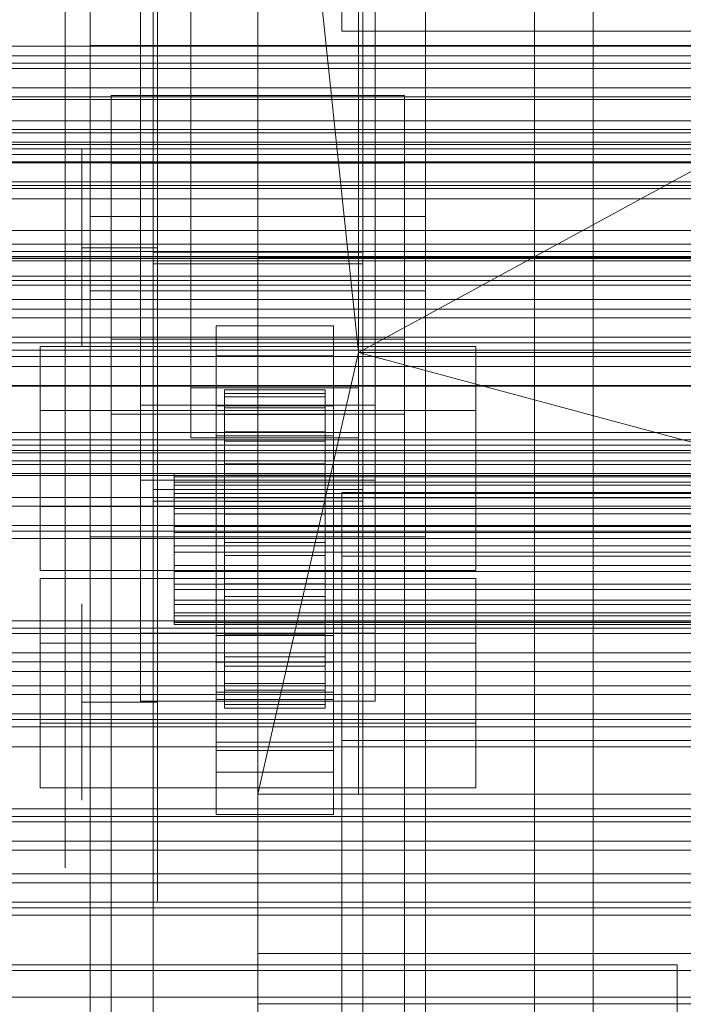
# Model space of a CAD drawing. Header units: millimetres. Extents: x -2233 to 61924, y -68080 to 6847.
# Tile 97 of 256: x -458 to -379, y -34496 to -34379. Entities that reach past the tile are written whole.
import ezdxf

# ---------------------------------------------------------------- set-up
doc = ezdxf.new("R2010")
doc.units = ezdxf.units.MM
for name, color, linetype, lineweight in [('COTAS_O', 1, 'Continuous', 0), ('COTAS_P', 1, 'Continuous', 0), ('frontal_briquetadora', 7, 'Continuous', 0), ('frontal_C01', 7, 'Continuous', 0), ('frontal_C02', 7, 'Continuous', 0), ('frontal_C03', 7, 'Continuous', 0), ('frontal_mezcladora', 7, 'Continuous', 0), ('frontal_secador', 7, 'Continuous', 0), ('frontal_tolva', 7, 'Continuous', 0), ('frontal_tolva-C01', 7, 'Continuous', 0)]:
    doc.layers.add(name, color=color, linetype=linetype, lineweight=lineweight)
doc.dimstyles.new('R19_100', dxfattribs={"dimtxt": 250, "dimasz": 150, "dimexe": 150, "dimexo": 80, "dimgap": 100, "dimtad": 1, "dimtih": 1, "dimtoh": 1, "dimdsep": 46, "dimcen": 0.09, "dimadec": 0, "dimazin": 0, "dimtfac": 1, "dimtdec": 4, "dimtofl": 0, "dimtmove": 0, "dimatfit": 3, "dimfxl": 1, "dimtolj": 1, "dimtzin": 0, "dimarcsym": 0})

# ---------------------------------------------------------------- blocks, each defined once
blk = doc.blocks.new('DIM_R27_48')
at = {"layer": 'COTAS_P'}
for p, q in [((-1750, -34600), (-1600, -34555)), ((2600, -34600), (2450, -34555)), ((-1750, -35500), (-1750, -34600)), ((-1750, -34600), (2600, -34600)), ((-1750, -34600), (-1600, -34645)), ((2600, -34600), (2450, -34645)), ((2600, -35500), (2600, -34600))]:
    blk.add_line(p, q, dxfattribs=at)
blk.add_text('4350 P', height=250, dxfattribs=at).set_placement((425, -34500))
blk = doc.blocks.new('DIM_R27_52')
at = {"layer": 'COTAS_O'}
for p, q in [((-1725, -33700), (-1575, -33655)), ((1725, -33700), (1575, -33655)), ((-1725, -34400), (-1725, -33700)), ((-1725, -33700), (1725, -33700)), ((-1725, -33700), (-1575, -33745)), ((1725, -33700), (1575, -33745)), ((1725, -34400), (1725, -33700))]:
    blk.add_line(p, q, dxfattribs=at)
blk.add_text('3450 O', height=250, dxfattribs=at).set_placement((0, -33600))
blk = doc.blocks.new('DIM_R27_55')
at = {"layer": 'COTAS_O'}
for p, q in [((-650, -33700), (50, -33700)), ((50, -33700), (5, -33850)), ((50, -34900), (50, -33700)), ((50, -33700), (95, -33850)), ((50, -34900), (5, -34750)), ((50, -34900), (95, -34750)), ((-650, -34900), (50, -34900))]:
    blk.add_line(p, q, dxfattribs=at)
blk.add_text('1200 O', height=250, rotation=90, dxfattribs=at).set_placement((-50, -34300))
blk = doc.blocks.new('DIM_R27_56')
at = {"layer": 'COTAS_O'}
for p, q in [((-650, -34200), (-500, -34155)), ((650, -34200), (500, -34155)), ((-650, -34900), (-650, -34200)), ((-650, -34200), (650, -34200)), ((-650, -34200), (-500, -34245)), ((650, -34200), (500, -34245)), ((650, -34900), (650, -34200))]:
    blk.add_line(p, q, dxfattribs=at)
blk.add_text('1300 O', height=250, dxfattribs=at).set_placement((0, -34100))

msp = doc.modelspace()

# ---------------------------------------------------------------- linework, layer by layer
at = {"layer": 'frontal_briquetadora'}
for p, q in [((-430, -34680), (-430, -33820)), ((-430, -34060), (-430, -34490)), ((-430, -34496), (-430, -34060)), ((-430, -34680), (-430, -34260)), ((-430, -34496), (-430, -34260)), ((-430, -34305), (-430, -34471)), ((-418, -34418.333), (-430, -34305)), ((-430, -34680), (-430, -34305)), ((-430, -34305), (-430, -34496)), ((-210, -34305), (-418, -34418.333)), ((-442, -34366.174), (-442, -34381.431)), ((-430, -34366.174), (-430, -34381.431)), ((-453, -34368.458), (-453, -34383.843)), ((-442, -34368.458), (-442, -34383.843)), ((-453, -34368.936), (-453, -34385.831)), ((-442, -34370.769), (-442, -34387.994)), ((-430, -34370.769), (-430, -34387.994)), ((-442, -34381.431), (-442, -34395.136)), ((-430, -34381.431), (-430, -34395.136)), ((-453, -34383.843), (-453, -34397.512)), ((-442, -34383.843), (-442, -34397.512)), ((-453, -34385.831), (-453, -34401.723)), ((-442, -34387.994), (-442, -34404.195)), ((-430, -34387.994), (-430, -34404.195)), ((-451, -34396.433), (-451, -34394.116)), ((-442, -34396.433), (-442, -34394.116)), ((-442, -34395.136), (-442, -34407.089)), ((-430, -34395.136), (-430, -34407.089)), ((-451, -34400.608), (-451, -34396.433)), ((-442, -34400.608), (-442, -34396.433)), ((-453, -34397.512), (-453, -34409.248)), ((-442, -34397.512), (-442, -34409.248)), ((-430, -34399.964), (-430, -34398.226)), ((-430, -34403.095), (-430, -34399.964)), ((-451, -34405.815), (-451, -34400.608)), ((-442, -34405.815), (-442, -34400.608)), ((-453, -34401.723), (-453, -34416.466)), ((-430, -34407), (-430, -34403.095)), ((-442, -34404.195), (-442, -34419.227)), ((-430, -34404.195), (-430, -34419.227)), ((-442, -34405.815), (-451, -34405.815)), ((-451, -34405.815), (-451, -34411.021)), ((-442, -34405.815), (-442, -34411.021)), ((-442, -34407.089), (-442, -34417.116)), ((-430, -34407), (-188, -34407)), ((-430, -34407), (-430, -34410.905)), ((-430, -34407.089), (-430, -34417.116)), ((-453, -34409.248), (-453, -34418.868)), ((-442, -34409.248), (-442, -34418.868)), ((-451, -34411.021), (-451, -34415.197)), ((-442, -34411.021), (-442, -34415.197)), ((-430, -34410.905), (-430, -34414.036)), ((-430, -34414.036), (-430, -34415.774)), ((-451, -34415.197), (-451, -34417.514)), ((-442, -34415.197), (-442, -34417.514)), ((-453, -34416.466), (-453, -34429.929)), ((-442, -34417.116), (-442, -34425.07)), ((-430, -34417.116), (-430, -34425.07)), ((-453, -34418.868), (-453, -34426.218)), ((-442, -34418.868), (-442, -34426.218)), ((-418, -34418.333), (-430, -34471)), ((-418, -34471), (-418, -34418.333)), ((-418, -34418.333), (-222, -34418.333)), ((-222, -34471), (-418, -34418.333)), ((-442, -34419.227), (-442, -34432.952)), ((-430, -34419.227), (-430, -34432.952)), ((-442, -34425.07), (-442, -34430.836)), ((-430, -34425.07), (-430, -34430.836)), ((-453, -34426.218), (-453, -34431.184)), ((-442, -34426.218), (-442, -34431.184)), ((-453, -34429.929), (-453, -34441.988)), ((-453, -34431.184), (-453, -34433.686)), ((-442, -34430.836), (-442, -34434.33)), ((-442, -34431.184), (-442, -34433.686)), ((-430, -34430.836), (-430, -34434.33)), ((-442, -34432.952), (-442, -34445.246)), ((-430, -34432.952), (-430, -34445.246)), ((-442, -34434.33), (-442, -34435.5)), ((-430, -34434.33), (-430, -34435.5)), ((-453, -34441.988), (-453, -34452.535)), ((-442, -34445.246), (-442, -34455.999)), ((-430, -34445.246), (-430, -34455.999)), ((-451, -34450.618), (-451, -34448.301)), ((-442, -34450.618), (-442, -34448.301)), ((-451, -34454.793), (-451, -34450.618)), ((-442, -34454.793), (-442, -34450.618)), ((-453, -34452.535), (-453, -34461.475)), ((-451, -34460), (-451, -34454.793)), ((-442, -34460), (-442, -34454.793)), ((-442, -34455.999), (-442, -34465.113)), ((-430, -34455.999), (-430, -34465.113)), ((-442, -34460), (-451, -34460)), ((-451, -34460), (-451, -34465.207)), ((-442, -34460), (-442, -34465.207)), ((-453, -34461.475), (-453, -34468.725)), ((-451, -34465.207), (-451, -34469.382)), ((-442, -34465.113), (-442, -34472.505)), ((-442, -34465.207), (-442, -34469.382)), ((-430, -34465.113), (-430, -34472.505)), ((-453, -34468.725), (-453, -34474.221)), ((-451, -34469.382), (-451, -34471.699)), ((-442, -34469.382), (-442, -34471.699)), ((-430, -34471), (-418, -34471)), ((-430, -34471), (-210, -34471)), ((-430, -34471), (-430, -34680)), ((-430, -34471), (-430, -34496)), ((-210, -34471), (-418, -34471)), ((-222, -34471), (-418, -34471)), ((-442, -34472.505), (-442, -34478.109)), ((-430, -34472.505), (-430, -34478.109)), ((-453, -34474.221), (-453, -34477.913)), ((-453, -34477.913), (-453, -34479.768)), ((-442, -34478.109), (-442, -34481.873)), ((-430, -34478.109), (-430, -34481.873)), ((-442, -34481.873), (-442, -34483.763)), ((-430, -34481.873), (-430, -34483.763)), ((-210, -34490), (-430, -34490)), ((-430, -34496), (-210, -34496)), ((-430, -34496), (-430, -34680))]:
    msp.add_line(p, q, dxfattribs=at)
at = {"layer": 'frontal_C01'}
for p, q in [((-442.5, -34657.873), (-442.5, -34055.074)), ((-417.5, -34055.074), (-417.5, -34657.873)), ((-442.5, -34684.054), (-442.5, -34081.254)), ((-417.5, -34684.054), (-417.5, -34081.254)), ((-450, -34410.962), (-450, -34087.423)), ((-410, -34410.962), (-410, -34087.423)), ((-450, -34646.889), (-450, -34323.351)), ((-410, -34323.351), (-410, -34646.889)), ((-450, -34348.002), (-450, -34381.706)), ((-444, -34451.787), (-444, -34360.426)), ((-416, -34360.426), (-416, -34451.787)), ((-444, -34368.515), (-444, -34459.876)), ((-416, -34459.876), (-416, -34368.515)), ((-450, -34370.922), (-450, -34381.706)), ((-450, -34695.038), (-450, -34371.499)), ((-410, -34695.038), (-410, -34371.499)), ((-450, -34372.443), (-450, -34410.962)), ((-450, -34695.982), (-450, -34372.443)), ((-410, -34410.962), (-410, -34372.443)), ((-410, -34372.443), (-410, -34695.982)), ((-450, -34381.706), (450, -34381.706)), ((-447.5, -34395.747), (-447.5, -34387.659)), ((-447.5, -34387.659), (-412.5, -34387.659)), ((-447.5, -34666.919), (-447.5, -34387.659)), ((-412.5, -34387.659), (-412.5, -34395.747)), ((-412.5, -34387.659), (-412.5, -34666.919)), ((-412.5, -34395.747), (-447.5, -34395.747)), ((-447.5, -34675.008), (-447.5, -34395.747)), ((-412.5, -34675.008), (-412.5, -34395.747)), ((-450, -34410.962), (-410, -34410.962)), ((-450, -34734.501), (-450, -34410.962)), ((-410, -34734.501), (-410, -34410.962)), ((-456, -34462.533), (-456, -34445.278)), ((-456, -34445.278), (-404, -34445.278)), ((-456, -34452.982), (-456, -34445.278)), ((-404, -34445.278), (-404, -34462.533)), ((-404, -34445.278), (-404, -34452.982)), ((-416, -34451.787), (-444, -34451.787)), ((-444, -34451.787), (-444, -34459.876)), ((-416, -34459.876), (-416, -34451.787)), ((-404, -34452.982), (-456, -34452.982)), ((-456, -34452.982), (-456, -34470.237)), ((-404, -34470.237), (-404, -34452.982)), ((-444, -34459.876), (-416, -34459.876)), ((-404, -34462.533), (-456, -34462.533)), ((-456, -34462.533), (-456, -34470.237)), ((-404, -34470.237), (-404, -34462.533)), ((-456, -34470.237), (-404, -34470.237)), ((-480, -34491.345), (-380, -34491.345)), ((-380, -34491.345), (-380, -34519.343)), ((-380, -34491.345), (-380, -34531.343))]:
    msp.add_line(p, q, dxfattribs=at)
at = {"layer": 'frontal_C02'}
for p, q in [((-397, -35975), (-397, -33530.372)), ((-390, -35975), (-390, -33530.372)), ((-397, -35975), (-397, -34035.57)), ((-390, -35975), (-390, -34035.57)), ((-450, -34402.112), (-450, -34044.45)), ((-410, -34044.45), (-410, -34402.112)), ((-450, -34440.294), (-450, -34082.632)), ((-410, -34440.294), (-410, -34082.632)), ((-450, -34578.704), (-450, -34221.042)), ((-410, -34221.042), (-410, -34578.704)), ((-442.5, -34406.362), (-442.5, -34230.064)), ((-417.5, -34230.064), (-417.5, -34406.362)), ((-442.5, -34436.044), (-442.5, -34259.747)), ((-417.5, -34436.044), (-417.5, -34259.747)), ((-450, -34626.431), (-450, -34268.769)), ((-410, -34626.431), (-410, -34268.769)), ((-438, -34422.539), (-438, -34278.508)), ((-418, -34278.508), (-418, -34422.539)), ((-438, -34284.469), (-438, -34428.5)), ((-418, -34428.5), (-418, -34284.469)), ((-444, -34424.583), (-444, -34332.424)), ((-416, -34332.424), (-416, -34424.583)), ((-444, -34341.366), (-444, -34433.524)), ((-416, -34433.524), (-416, -34341.366)), ((-410, -34402.112), (-450, -34402.112)), ((-450, -34402.112), (-450, -34440.294)), ((-450, -34759.774), (-450, -34402.112)), ((-410, -34440.294), (-410, -34402.112)), ((-410, -34402.112), (-410, -34759.774)), ((-442.5, -34436.044), (-442.5, -34406.362)), ((-442.5, -34406.362), (-417.5, -34406.362)), ((-417.5, -34406.362), (-417.5, -34436.044)), ((-417.5, -34407.76), (-442.5, -34407.76)), ((-442.5, -34407.76), (-442.5, -34434.646)), ((-442.5, -34946.786), (-442.5, -34407.76)), ((-417.5, -34434.646), (-417.5, -34407.76)), ((-417.5, -34407.76), (-417.5, -34946.786)), ((-435, -34418.721), (-435, -34415.144)), ((-435, -34415.144), (-421, -34415.144)), ((-435, -34455.235), (-435, -34415.144)), ((-421, -34415.144), (-421, -34418.721)), ((-421, -34415.144), (-421, -34455.235)), ((-447.5, -34425.674), (-447.5, -34416.732)), ((-447.5, -34416.732), (-412.5, -34416.732)), ((-447.5, -34598.096), (-447.5, -34416.732)), ((-412.5, -34416.732), (-412.5, -34425.674)), ((-412.5, -34416.732), (-412.5, -34598.096)), ((-456, -34436.682), (-456, -34417.607)), ((-456, -34417.607), (-404, -34417.607)), ((-456, -34425.243), (-456, -34417.607)), ((-404, -34417.607), (-404, -34436.682)), ((-404, -34417.607), (-404, -34425.243)), ((-421, -34418.721), (-435, -34418.721)), ((-435, -34418.721), (-435, -34458.812)), ((-421, -34458.812), (-421, -34418.721)), ((-418, -34422.539), (-438, -34422.539)), ((-438, -34422.539), (-438, -34428.5)), ((-418, -34428.5), (-418, -34422.539)), ((-434, -34432.754), (-434, -34422.763)), ((-434, -34422.763), (-434, -34423.209)), ((-434, -34422.763), (-422, -34422.763)), ((-434, -34423.61), (-434, -34422.763)), ((-434, -34432.965), (-434, -34423.209)), ((-434, -34423.209), (-434, -34424.918)), ((-434, -34423.209), (-422, -34423.209)), ((-434, -34433.156), (-434, -34423.61)), ((-434, -34423.61), (-422, -34423.61)), ((-434, -34425.694), (-434, -34423.61)), ((-422, -34423.209), (-422, -34422.763)), ((-422, -34422.763), (-422, -34432.754)), ((-422, -34422.763), (-422, -34423.61)), ((-422, -34424.918), (-422, -34423.209)), ((-422, -34423.209), (-422, -34432.965)), ((-422, -34423.61), (-422, -34433.156)), ((-422, -34423.61), (-422, -34425.694)), ((-416, -34424.583), (-444, -34424.583)), ((-444, -34424.583), (-444, -34433.524)), ((-435, -34428.258), (-435, -34424.682)), ((-435, -34424.682), (-421, -34424.682)), ((-435, -34464.773), (-435, -34424.682)), ((-434, -34433.775), (-434, -34424.918)), ((-434, -34424.918), (-434, -34427.774)), ((-434, -34424.918), (-422, -34424.918)), ((-422, -34427.774), (-422, -34424.918)), ((-422, -34424.918), (-422, -34433.775)), ((-421, -34424.682), (-421, -34428.258)), ((-421, -34424.682), (-421, -34464.773)), ((-416, -34433.524), (-416, -34424.583)), ((-404, -34425.243), (-456, -34425.243)), ((-456, -34425.243), (-456, -34444.318)), ((-412.5, -34425.674), (-447.5, -34425.674)), ((-447.5, -34607.038), (-447.5, -34425.674)), ((-434, -34434.143), (-434, -34425.694)), ((-434, -34425.694), (-422, -34425.694)), ((-434, -34428.872), (-434, -34425.694)), ((-422, -34425.694), (-422, -34434.143)), ((-422, -34425.694), (-422, -34428.872)), ((-412.5, -34607.038), (-412.5, -34425.674)), ((-404, -34444.318), (-404, -34425.243)), ((-421, -34428.258), (-435, -34428.258)), ((-435, -34428.258), (-435, -34468.349)), ((-434, -34435.128), (-434, -34427.774)), ((-434, -34427.774), (-434, -34431.583)), ((-434, -34427.774), (-422, -34427.774)), ((-422, -34431.583), (-422, -34427.774)), ((-422, -34427.774), (-422, -34435.128)), ((-421, -34468.349), (-421, -34428.258)), ((-438, -34428.5), (-418, -34428.5)), ((-434, -34435.648), (-434, -34428.872)), ((-434, -34428.872), (-422, -34428.872)), ((-434, -34432.927), (-434, -34428.872)), ((-422, -34428.872), (-422, -34435.648)), ((-422, -34428.872), (-422, -34432.927)), ((-434, -34436.932), (-434, -34431.583)), ((-434, -34431.583), (-434, -34436.084)), ((-434, -34431.583), (-422, -34431.583)), ((-422, -34436.084), (-422, -34431.583)), ((-422, -34431.583), (-422, -34436.932)), ((-440, -34433.156), (-440, -34432.754)), ((-440, -34432.754), (-440, -34432.965)), ((-440, -34432.754), (440, -34432.754)), ((-440, -34432.965), (-440, -34433.775)), ((-440, -34432.965), (440, -34432.965)), ((-440, -34434.143), (-440, -34433.156)), ((-440, -34433.156), (440, -34433.156)), ((-434, -34432.965), (-434, -34432.754)), ((-422, -34432.754), (-434, -34432.754)), ((-434, -34432.754), (-434, -34433.156)), ((-434, -34437.569), (-434, -34432.927)), ((-434, -34432.927), (-422, -34432.927)), ((-434, -34437.583), (-434, -34432.927)), ((-434, -34433.775), (-434, -34432.965)), ((-422, -34432.965), (-434, -34432.965)), ((-422, -34433.156), (-434, -34433.156)), ((-434, -34433.156), (-434, -34434.143)), ((-422, -34432.754), (-422, -34432.965)), ((-422, -34433.156), (-422, -34432.754)), ((-422, -34432.927), (-422, -34437.569)), ((-422, -34432.927), (-422, -34437.583)), ((-422, -34432.965), (-422, -34433.775)), ((-422, -34434.143), (-422, -34433.156)), ((-444, -34433.524), (-416, -34433.524)), ((-440, -34433.775), (-440, -34435.128)), ((-440, -34433.775), (440, -34433.775)), ((-440, -34435.648), (-440, -34434.143)), ((-440, -34434.143), (440, -34434.143)), ((-434, -34435.128), (-434, -34433.775)), ((-422, -34433.775), (-434, -34433.775)), ((-422, -34434.143), (-434, -34434.143)), ((-434, -34434.143), (-434, -34435.648)), ((-422, -34433.775), (-422, -34435.128)), ((-422, -34435.648), (-422, -34434.143)), ((-442.5, -34434.646), (-417.5, -34434.646)), ((-442.5, -34973.672), (-442.5, -34434.646)), ((-440, -34435.128), (-440, -34436.932)), ((-440, -34435.128), (440, -34435.128)), ((-434, -34436.932), (-434, -34435.128)), ((-422, -34435.128), (-434, -34435.128)), ((-422, -34435.128), (-422, -34436.932)), ((-417.5, -34973.672), (-417.5, -34434.646)), ((-404, -34436.682), (-456, -34436.682)), ((-456, -34436.682), (-456, -34444.318)), ((-417.5, -34436.044), (-442.5, -34436.044)), ((-440, -34437.569), (-440, -34435.648)), ((-440, -34435.648), (440, -34435.648)), ((-422, -34435.648), (-434, -34435.648)), ((-434, -34435.648), (-434, -34437.569)), ((-434, -34436.084), (-434, -34439.064)), ((-422, -34436.084), (-434, -34436.084)), ((-434, -34436.084), (-434, -34440.971)), ((-422, -34437.569), (-422, -34435.648)), ((-422, -34439.064), (-422, -34436.084)), ((-422, -34440.971), (-422, -34436.084)), ((-404, -34444.318), (-404, -34436.682)), ((-440, -34436.932), (-440, -34439.064)), ((-440, -34436.932), (440, -34436.932)), ((-440, -34439.774), (-440, -34437.569)), ((-440, -34437.569), (440, -34437.569)), ((-434, -34439.064), (-434, -34436.932)), ((-422, -34436.932), (-434, -34436.932)), ((-422, -34437.569), (-434, -34437.569)), ((-434, -34437.569), (-434, -34439.774)), ((-434, -34439.774), (-434, -34437.583)), ((-434, -34437.583), (-422, -34437.583)), ((-434, -34442.523), (-434, -34437.583)), ((-422, -34436.932), (-422, -34439.064)), ((-422, -34439.774), (-422, -34437.569)), ((-422, -34437.583), (-422, -34439.774)), ((-422, -34437.583), (-422, -34442.523)), ((-440, -34439.064), (-440, -34441.379)), ((440, -34439.064), (-440, -34439.064)), ((-440, -34442.114), (-440, -34439.774)), ((-440, -34439.774), (440, -34439.774)), ((-434, -34439.064), (-422, -34439.064)), ((-434, -34441.379), (-434, -34439.064)), ((-422, -34439.774), (-434, -34439.774)), ((-434, -34439.774), (-434, -34442.114)), ((-422, -34439.064), (-422, -34441.379)), ((-422, -34442.114), (-422, -34439.774)), ((-450, -34440.294), (-410, -34440.294)), ((-450, -34797.956), (-450, -34440.294)), ((-440, -34441.379), (-440, -34443.719)), ((-440, -34441.379), (440, -34441.379)), ((-434, -34441.379), (-434, -34440.971)), ((-434, -34440.971), (-434, -34445.911)), ((-434, -34440.971), (-422, -34440.971)), ((-434, -34443.719), (-434, -34441.379)), ((-422, -34441.379), (-434, -34441.379)), ((-422, -34445.911), (-422, -34440.971)), ((-422, -34440.971), (-422, -34441.379)), ((-422, -34441.379), (-422, -34443.719)), ((-410, -34797.956), (-410, -34440.294)), ((-440, -34444.429), (-440, -34442.114)), ((-440, -34442.114), (440, -34442.114)), ((-434, -34442.114), (-434, -34442.523)), ((-422, -34442.114), (-434, -34442.114)), ((-434, -34442.114), (-434, -34444.429)), ((-434, -34442.523), (-422, -34442.523)), ((-434, -34447.41), (-434, -34442.523)), ((-422, -34442.523), (-422, -34442.114)), ((-422, -34444.429), (-422, -34442.114)), ((-422, -34442.523), (-422, -34447.41)), ((-440, -34443.719), (-440, -34445.925)), ((-440, -34443.719), (440, -34443.719)), ((-434, -34445.925), (-434, -34443.719)), ((-434, -34443.719), (-434, -34445.911)), ((-422, -34443.719), (-434, -34443.719)), ((-422, -34445.911), (-422, -34443.719)), ((-422, -34443.719), (-422, -34445.925)), ((-456, -34444.318), (-404, -34444.318)), ((-440, -34446.561), (-440, -34444.429)), ((-440, -34444.429), (440, -34444.429)), ((-434, -34444.429), (-434, -34447.41)), ((-422, -34444.429), (-434, -34444.429)), ((-434, -34444.429), (-434, -34446.561)), ((-422, -34447.41), (-422, -34444.429)), ((-422, -34446.561), (-422, -34444.429)), ((-440, -34445.925), (-440, -34447.845)), ((-440, -34445.925), (440, -34445.925)), ((-434, -34445.911), (-434, -34450.567)), ((-434, -34445.911), (-422, -34445.911)), ((-434, -34447.845), (-434, -34445.925)), ((-434, -34445.925), (-434, -34450.567)), ((-422, -34445.925), (-434, -34445.925)), ((-422, -34450.567), (-422, -34445.911)), ((-422, -34450.567), (-422, -34445.925)), ((-422, -34445.925), (-422, -34447.845)), ((-440, -34448.365), (-440, -34446.561)), ((-440, -34446.561), (440, -34446.561)), ((-434, -34446.561), (-434, -34451.911)), ((-422, -34446.561), (-434, -34446.561)), ((-434, -34446.561), (-434, -34448.365)), ((-422, -34451.911), (-422, -34446.561)), ((-422, -34448.365), (-422, -34446.561)), ((-440, -34447.845), (-440, -34449.351)), ((-440, -34447.845), (440, -34447.845)), ((-440, -34449.718), (-440, -34448.365)), ((-440, -34448.365), (440, -34448.365)), ((-434, -34447.41), (-422, -34447.41)), ((-434, -34451.911), (-434, -34447.41)), ((-434, -34449.351), (-434, -34447.845)), ((-434, -34447.845), (-434, -34454.622)), ((-422, -34447.845), (-434, -34447.845)), ((-434, -34448.365), (-434, -34455.719)), ((-422, -34448.365), (-434, -34448.365)), ((-434, -34448.365), (-434, -34449.718)), ((-422, -34447.41), (-422, -34451.911)), ((-422, -34454.622), (-422, -34447.845)), ((-422, -34447.845), (-422, -34449.351)), ((-422, -34455.719), (-422, -34448.365)), ((-422, -34449.718), (-422, -34448.365)), ((-440, -34449.351), (-440, -34450.338)), ((-440, -34449.351), (440, -34449.351)), ((-434, -34450.338), (-434, -34449.351)), ((-434, -34449.351), (-434, -34457.799)), ((-422, -34449.351), (-434, -34449.351)), ((-422, -34457.799), (-422, -34449.351)), ((-422, -34449.351), (-422, -34450.338)), ((-440, -34450.528), (-440, -34449.718)), ((-440, -34449.718), (440, -34449.718)), ((-440, -34450.338), (-440, -34450.739)), ((-440, -34450.338), (440, -34450.338)), ((-440, -34450.739), (-440, -34450.528)), ((-440, -34450.528), (440, -34450.528)), ((-440, -34450.739), (440, -34450.739)), ((-434, -34449.718), (-434, -34458.575)), ((-422, -34449.718), (-434, -34449.718)), ((-434, -34449.718), (-434, -34450.528)), ((-434, -34450.739), (-434, -34450.338)), ((-434, -34450.338), (-434, -34459.883)), ((-422, -34450.338), (-434, -34450.338)), ((-434, -34450.528), (-434, -34460.285)), ((-422, -34450.528), (-434, -34450.528)), ((-434, -34450.528), (-434, -34450.739)), ((-434, -34450.567), (-434, -34454.622)), ((-434, -34450.567), (-422, -34450.567)), ((-434, -34450.739), (-434, -34460.731)), ((-422, -34450.739), (-434, -34450.739)), ((-422, -34458.575), (-422, -34449.718)), ((-422, -34450.528), (-422, -34449.718)), ((-422, -34459.883), (-422, -34450.338)), ((-422, -34450.338), (-422, -34450.739)), ((-422, -34460.285), (-422, -34450.528)), ((-422, -34450.739), (-422, -34450.528)), ((-422, -34454.622), (-422, -34450.567)), ((-422, -34460.731), (-422, -34450.739)), ((-434, -34451.911), (-422, -34451.911)), ((-434, -34455.719), (-434, -34451.911)), ((-422, -34451.911), (-422, -34455.719)), ((-435, -34465.784), (-435, -34452.073)), ((-435, -34452.073), (-421, -34452.073)), ((-435, -34459.71), (-435, -34452.073)), ((-421, -34452.073), (-421, -34465.784)), ((-421, -34452.073), (-421, -34459.71)), ((-421, -34455.235), (-435, -34455.235)), ((-435, -34455.235), (-435, -34458.812)), ((-434, -34454.622), (-434, -34457.799)), ((-434, -34454.622), (-422, -34454.622)), ((-422, -34457.799), (-422, -34454.622)), ((-421, -34458.812), (-421, -34455.235)), ((-434, -34455.719), (-422, -34455.719)), ((-434, -34458.575), (-434, -34455.719)), ((-422, -34455.719), (-422, -34458.575)), ((-434, -34457.799), (-434, -34459.883)), ((-434, -34457.799), (-422, -34457.799)), ((-422, -34459.883), (-422, -34457.799)), ((-435, -34458.812), (-421, -34458.812)), ((-434, -34458.575), (-422, -34458.575)), ((-434, -34460.285), (-434, -34458.575)), ((-422, -34458.575), (-422, -34460.285)), ((-421, -34459.71), (-435, -34459.71)), ((-435, -34459.71), (-435, -34473.42)), ((-434, -34459.883), (-434, -34460.731)), ((-434, -34459.883), (-422, -34459.883)), ((-422, -34460.731), (-422, -34459.883)), ((-421, -34473.42), (-421, -34459.71)), ((-434, -34460.285), (-422, -34460.285)), ((-434, -34460.731), (-434, -34460.285)), ((-434, -34460.731), (-422, -34460.731)), ((-422, -34460.285), (-422, -34460.731)), ((-421, -34464.773), (-435, -34464.773)), ((-435, -34464.773), (-435, -34468.349)), ((-421, -34468.349), (-421, -34464.773)), ((-421, -34465.784), (-435, -34465.784)), ((-435, -34465.784), (-435, -34473.42)), ((-421, -34473.42), (-421, -34465.784)), ((-435, -34468.349), (-421, -34468.349)), ((-435, -34473.42), (-421, -34473.42))]:
    msp.add_line(p, q, dxfattribs=at)
at = {"layer": 'frontal_C03'}
for p, q in [((1250, -34382.923), (-1250, -34382.923)), ((1250, -34383.804), (-1250, -34383.804)), ((1250, -34384.458), (-1250, -34384.458)), ((1250, -34386.765), (-1250, -34386.765)), ((-1250, -34387.823), (1250, -34387.823)), ((1250, -34390.675), (-1250, -34390.675)), ((1250, -34391.732), (-1250, -34391.732)), ((1250, -34394.039), (-1250, -34394.039)), ((1250, -34394.693), (-1250, -34394.693)), ((1250, -34395.574), (-1250, -34395.574)), ((-1500, -34395.695), (1500, -34395.695)), ((1530, -34398.773), (-1530, -34398.773)), ((1530, -34403.773), (-1530, -34403.773)), ((1250, -34405.381), (-1250, -34405.381)), ((1500, -34407.104), (-1500, -34407.104)), ((1250, -34406.262), (-1250, -34406.262)), ((1250, -34406.915), (-1250, -34406.915)), ((1500, -34407.389), (-1500, -34407.389)), ((1250, -34409.223), (-1250, -34409.223)), ((-1250, -34410.28), (1250, -34410.28)), ((1250, -34413.132), (-1250, -34413.132)), ((1250, -34414.19), (-1250, -34414.19)), ((1250, -34416.497), (-1250, -34416.497)), ((1250, -34417.151), (-1250, -34417.151)), ((-1500, -34418.797), (1500, -34418.797)), ((1250, -34418.032), (-1250, -34418.032)), ((-1500, -34422.245), (1500, -34422.245)), ((1250, -34427.838), (-1250, -34427.838)), ((1250, -34428.72), (-1250, -34428.72)), ((1250, -34429.373), (-1250, -34429.373)), ((1500, -34431.228), (-1500, -34431.228)), ((1250, -34431.68), (-1250, -34431.68)), ((-1250, -34432.738), (1250, -34432.738)), ((1250, -34435.59), (-1250, -34435.59)), ((1250, -34436.647), (-1250, -34436.647)), ((1250, -34438.955), (-1250, -34438.955)), ((1250, -34439.608), (-1250, -34439.608)), ((1250, -34440.49), (-1250, -34440.49)), ((1250, -34450.296), (-1250, -34450.296)), ((1250, -34451.177), (-1250, -34451.177)), ((1250, -34451.831), (-1250, -34451.831)), ((1250, -34454.138), (-1250, -34454.138)), ((-1250, -34455.195), (1250, -34455.195)), ((1500, -34456.351), (-1500, -34456.351)), ((1250, -34458.048), (-1250, -34458.048)), ((1250, -34459.105), (-1250, -34459.105)), ((1250, -34461.412), (-1250, -34461.412)), ((1250, -34462.066), (-1250, -34462.066)), ((1250, -34462.947), (-1250, -34462.947)), ((-1500, -34465.334), (1500, -34465.334)), ((1250, -34472.754), (-1250, -34472.754)), ((1250, -34473.635), (-1250, -34473.635)), ((1250, -34474.288), (-1250, -34474.288)), ((1250, -34476.596), (-1250, -34476.596)), ((-1250, -34477.653), (1250, -34477.653)), ((1250, -34480.505), (-1250, -34480.505)), ((1250, -34481.563), (-1250, -34481.563)), ((1250, -34483.87), (-1250, -34483.87)), ((1250, -34484.523), (-1250, -34484.523)), ((1250, -34485.405), (-1250, -34485.405)), ((1250, -34495.211), (-1250, -34495.211))]:
    msp.add_line(p, q, dxfattribs=at)
at = {"layer": 'frontal_mezcladora'}
for p, q in [((-420, -34380), (-420, -34335)), ((-420, -34380), (-150, -34380)), ((-420, -34442.586), (-420, -34435)), ((-420, -34435), (240, -34435)), ((-420, -34464.602), (-420, -34442.586)), ((-420, -34442.586), (240, -34442.586)), ((-420, -34498.893), (-420, -34464.602)), ((-420, -34464.602), (240, -34464.602))]:
    msp.add_line(p, q, dxfattribs=at)
at = {"layer": 'frontal_secador'}
for p, q in [((1360, -34381.784), (-1360, -34381.784)), ((1360, -34388.141), (-1360, -34388.141)), ((1360, -34392.137), (-1360, -34392.137)), ((1250, -34393.25), (-1250, -34393.25)), ((1360, -34393.5), (-1360, -34393.5)), ((1250, -34409.715), (-1250, -34409.715)), ((1250, -34422.349), (-1250, -34422.349)), ((1250, -34430.291), (-1250, -34430.291)), ((1250, -34433), (-1250, -34433))]:
    msp.add_line(p, q, dxfattribs=at)
at = {"layer": 'frontal_tolva'}
for p, q in [((-670, -34400), (670, -34400)), ((600, -34400), (-600, -34400)), ((-600, -34406.849), (600, -34406.849)), ((-670, -34412), (670, -34412)), ((-660, -34420), (660, -34420)), ((-660, -34430), (660, -34430)), ((-1821.5, -34492), (1821.5, -34492))]:
    msp.add_line(p, q, dxfattribs=at)
at = {"layer": 'frontal_tolva-C01'}
for p, q in [((-600, -34397.972), (600, -34397.972)), ((600, -34398.402), (-600, -34398.402)), ((600, -34400), (-600, -34400))]:
    msp.add_line(p, q, dxfattribs=at)

# ---------------------------------------------------------------- dimensions: what is measured, and where the dimension line sits
at = {"layer": 'COTAS_O'}
for p1, p2, distance, picture, middle in [((-650, -34900), (-650, -33700), -700, 'DIM_R27_55', (50, -34300)), ((-1725, -34400), (1725, -34400), 700, 'DIM_R27_52', (0, -33700)), ((-650, -34900), (650, -34900), 700, 'DIM_R27_56', (0, -34200))]:
    dim = msp.add_aligned_dim(p1=p1, p2=p2, distance=distance, text='<> O', dimstyle='R19_100', dxfattribs=at)
    dim.commit()
    dim.dimension.update_dxf_attribs({"geometry": picture, "text_midpoint": middle})
at = {"layer": 'COTAS_P'}
dim = msp.add_aligned_dim(p1=(-1750, -35500), p2=(2600, -35500), distance=900, text='<> P', dimstyle='R19_100', dxfattribs=at)
dim.commit()
dim.dimension.update_dxf_attribs({"geometry": 'DIM_R27_48', "text_midpoint": (425, -34600)})

doc.saveas('drawing.dxf')
